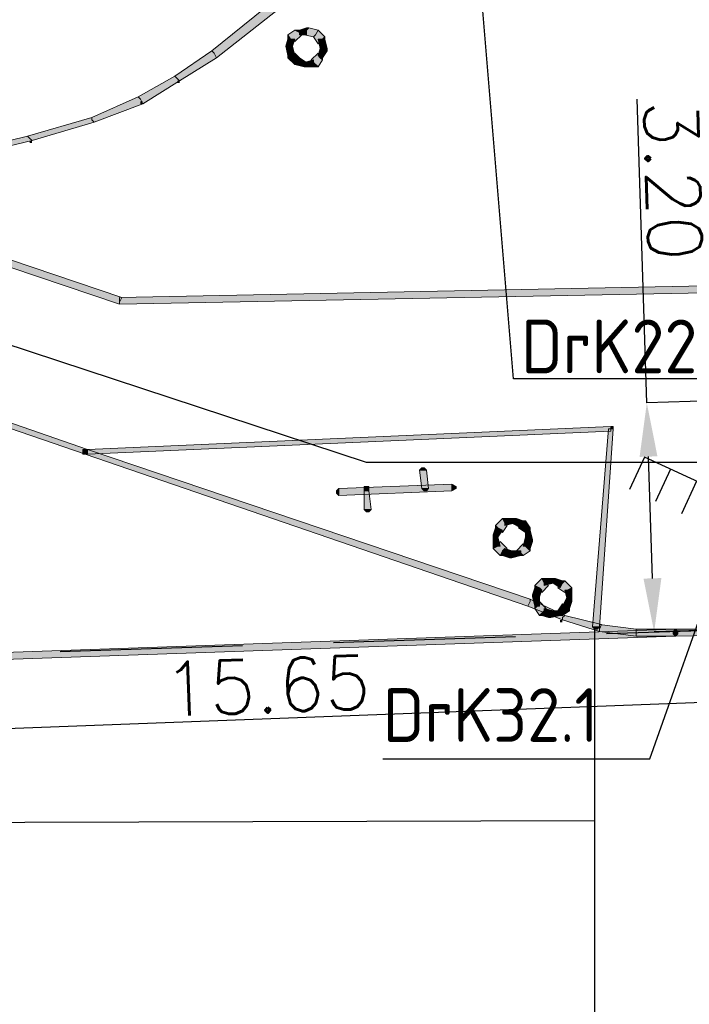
# Model space of a CAD drawing. Header units: millimetres. Extents: x -27 to 2301, y -256 to 766.
# Tile 32 of 97: x 202 to 212, y 82 to 96. Entities that reach past the tile are written whole.
import ezdxf

# ---------------------------------------------------------------- set-up
doc = ezdxf.new("R2010")
doc.units = ezdxf.units.MM
doc.linetypes.add('DASHED', pattern=[19.05, 12.7, -6.35])
for name, color, linetype in [('SIV-ONDERGROND-ALG', 251, 'Continuous'), ('SIV-VRI-KABEL', 3, 'Continuous'), ('SIV-VRI-MAATVOERING', 7, 'Continuous'), ('SIV-VRI-WEGMEUBILAIR', 7, 'Continuous'), ('WEG-XX-TEKST25', 2, 'Continuous')]:
    doc.layers.add(name, color=color, linetype=linetype)
doc.styles.add('ISO', font='ISO.shx')
doc.styles.get("Standard").update_dxf_attribs({"font": 'txt.shx'})
doc.dimstyles.get("Standard").update_dxf_attribs({"dimtxt": 0.18, "dimasz": 0.18, "dimexe": 0.18, "dimexo": 0.0625, "dimgap": 0.09, "dimtad": 0, "dimtih": 1, "dimtoh": 1, "dimzin": 0, "dimdsep": 46, "dimtxsty": 'Standard', "dimcen": 0.09, "dimadec": 0, "dimazin": 0, "dimtfac": 1, "dimtofl": 0, "dimtmove": 0, "dimatfit": 3, "dimfxl": 1, "dimtolj": 1, "dimtzin": 0, "dimarcsym": 0})

# ---------------------------------------------------------------- blocks, each defined once
blk = doc.blocks.new('SECLNT')
at = {"layer": 'SIV-VRI-WEGMEUBILAIR'}
for p, q in [((1.2, 0), (1.2, 0.5)), ((1.6, 0), (1.6, 0.5)), ((2, 0), (2, 0.5)), ((0, 0), (2, 0))]:
    blk.add_line(p, q, dxfattribs=at)
blk = doc.blocks.new('*D26')
at = {"layer": 'Defpoints', "color": 0}
for p in [(213.531, 87.058), (197.892, 86.469), (197.93, 85.481)]:
    blk.add_point(p, dxfattribs=at)
at = {"layer": 'SIV-VRI-MAATVOERING', "color": 0, "lineweight": -2}
for p, q in [((213.534, 86.996), (213.575, 85.89)), ((197.895, 86.406), (197.936, 85.301)), ((212.819, 86.042), (198.679, 85.509))]:
    blk.add_line(p, q, dxfattribs=at)
at = {"layer": 'SIV-VRI-MAATVOERING', "color": 0}
for points in [[(212.814, 86.167), (212.824, 85.917), (213.568, 86.07)], [(198.674, 85.634), (198.684, 85.384), (197.93, 85.481)]]:
    blk.add_solid(points, dxfattribs=at)
at = {"layer": 'SIV-VRI-MAATVOERING', "color": 0, "insert": (205.677, 86.238), "char_height": 0.75, "attachment_point": 5, "rotation": 2.1582}
blk.add_mtext('\\A1;15.65', dxfattribs=at)
blk = doc.blocks.new('*D42')
at = {"layer": 'Defpoints', "color": 0}
for p in [(210.977, 90.185), (212.55, 90.235), (212.652, 87.037)]:
    blk.add_point(p, dxfattribs=at)
at = {"layer": 'SIV-VRI-MAATVOERING', "color": 0, "lineweight": -2}
for p, q in [((210.977, 90.185), (210.841, 94.422)), ((212.488, 90.233), (210.977, 90.185)), ((211.055, 87.736), (211, 89.435)), ((212.59, 87.035), (211.079, 86.987))]:
    blk.add_line(p, q, dxfattribs=at)
at = {"layer": 'SIV-VRI-MAATVOERING', "color": 0}
for points in [[(211.125, 89.439), (210.876, 89.431), (210.977, 90.185)], [(211.18, 87.74), (210.93, 87.732), (211.079, 86.987)]]:
    blk.add_solid(points, dxfattribs=at)
at = {"layer": 'SIV-VRI-MAATVOERING', "color": 0, "insert": (211.343, 93.285), "char_height": 0.75, "attachment_point": 5, "rotation": 271.827}
blk.add_mtext('\\A1;3.20', dxfattribs=at)

msp = doc.modelspace()

# ---------------------------------------------------------------- hatches: boundary and pattern name
at = {"layer": 'SIV-ONDERGROND-ALG'}
h = msp.add_hatch(color=256, dxfattribs=at)
h.dxf.hatch_style = 2
h.paths.add_polyline_path([(206.005, 95.903), (205.94, 95.936), (204.911, 95.099), (204.943, 95.067), (204.975, 95.003), (206.037, 95.839)])
h = msp.add_hatch(color=256, dxfattribs=at)
h.dxf.hatch_style = 2
h.paths.add_polyline_path([(206.133, 95.357), (206.069, 95.389), (205.972, 95.324), (206.005, 95.26), (206.069, 95.228), (206.165, 95.324)])
h = msp.add_hatch(color=256, dxfattribs=at)
h.dxf.hatch_style = 2
h.paths.add_polyline_path([(206.133, 95.389), (206.069, 95.389), (206.133, 95.357)])
h = msp.add_hatch(color=256, dxfattribs=at)
h.dxf.hatch_style = 2
h.paths.add_polyline_path([(206.23, 95.389), (206.23, 95.421), (206.133, 95.389), (206.133, 95.324), (206.23, 95.324)])
h = msp.add_hatch(color=256, dxfattribs=at)
h.dxf.hatch_style = 2
h.paths.add_polyline_path([(206.358, 95.324), (206.391, 95.389), (206.262, 95.421), (206.23, 95.389), (206.198, 95.324), (206.326, 95.292)])
h = msp.add_hatch(color=256, dxfattribs=at)
h.dxf.hatch_style = 2
h.paths.add_polyline_path([(206.262, 95.421), (206.23, 95.421), (206.23, 95.389)])
h = msp.add_hatch(color=256, dxfattribs=at)
h.dxf.hatch_style = 2
h.paths.add_polyline_path([(206.455, 95.26), (206.487, 95.292), (206.391, 95.389), (206.358, 95.324), (206.326, 95.292), (206.391, 95.196)])
h = msp.add_hatch(color=256, dxfattribs=at)
h.dxf.hatch_style = 2
h.paths.add_polyline_path([(206.005, 95.26), (205.972, 95.26), (205.94, 95.164), (206.037, 95.164), (206.069, 95.26)])
h = msp.add_hatch(color=256, dxfattribs=at)
h.dxf.hatch_style = 2
h.paths.add_polyline_path([(205.972, 95.324), (205.972, 95.26), (206.005, 95.26)])
h = msp.add_hatch(color=256, dxfattribs=at)
h.dxf.hatch_style = 2
h.paths.add_polyline_path([(206.455, 95.131), (206.519, 95.131), (206.487, 95.26), (206.391, 95.26), (206.423, 95.131)])
h = msp.add_hatch(color=256, dxfattribs=at)
h.dxf.hatch_style = 2
h.paths.add_polyline_path([(206.487, 95.26), (206.487, 95.292), (206.455, 95.26)])
h = msp.add_hatch(color=256, dxfattribs=at)
h.dxf.hatch_style = 2
h.paths.add_polyline_path([(206.005, 95.164), (205.94, 95.164), (205.972, 95.035), (206.069, 95.035), (206.037, 95.164)])
h = msp.add_hatch(color=256, dxfattribs=at)
h.dxf.hatch_style = 2
h.paths.add_polyline_path([(206.423, 95.003), (206.455, 95.003), (206.519, 95.099), (206.455, 95.131), (206.423, 95.131), (206.391, 95.035)])
h = msp.add_hatch(color=256, dxfattribs=at)
h.dxf.hatch_style = 2
h.paths.add_polyline_path([(206.519, 95.099), (206.519, 95.131), (206.455, 95.131)])
h = msp.add_hatch(color=256, dxfattribs=at)
h.dxf.hatch_style = 2
h.paths.add_polyline_path([(204.943, 95.067), (204.911, 95.099), (204.396, 94.745), (204.428, 94.713), (204.461, 94.681), (204.975, 95.003)])
h = msp.add_hatch(color=256, dxfattribs=at)
h.dxf.hatch_style = 2
h.paths.add_polyline_path([(206.005, 95.035), (205.972, 95.003), (206.069, 94.906), (206.101, 94.938), (206.133, 95.003), (206.069, 95.067)])
h = msp.add_hatch(color=256, dxfattribs=at)
h.dxf.hatch_style = 2
h.paths.add_polyline_path([(205.972, 95.035), (205.972, 95.003), (206.005, 95.035)])
h = msp.add_hatch(color=256, dxfattribs=at)
h.dxf.hatch_style = 2
h.paths.add_polyline_path([(206.101, 94.938), (206.069, 94.906), (206.198, 94.874), (206.198, 94.906), (206.23, 94.938), (206.133, 95.003)])
h = msp.add_hatch(color=256, dxfattribs=at)
h.dxf.hatch_style = 2
h.paths.add_polyline_path([(206.198, 94.906), (206.198, 94.874), (206.326, 94.874), (206.326, 94.971), (206.198, 94.938)])
h = msp.add_hatch(color=256, dxfattribs=at)
h.dxf.hatch_style = 2
h.paths.add_polyline_path([(206.326, 94.938), (206.391, 94.874), (206.455, 94.971), (206.423, 95.003), (206.391, 95.067), (206.294, 94.971)])
h = msp.add_hatch(color=256, dxfattribs=at)
h.dxf.hatch_style = 2
h.paths.add_polyline_path([(206.455, 94.971), (206.455, 95.003), (206.423, 95.003)])
h = msp.add_hatch(color=256, dxfattribs=at)
h.dxf.hatch_style = 2
h.paths.add_polyline_path([(206.326, 94.874), (206.391, 94.874), (206.326, 94.938)])
h = msp.add_hatch(color=256, dxfattribs=at)
h.dxf.hatch_style = 2
h.paths.add_polyline_path([(204.428, 94.713), (204.396, 94.745), (203.882, 94.456), (203.914, 94.424), (203.946, 94.359), (204.461, 94.681)])
h = msp.add_hatch(color=256, dxfattribs=at)
h.dxf.hatch_style = 2
h.paths.add_polyline_path([(204.428, 94.681), (204.461, 94.681), (204.461, 94.649), (204.428, 94.649)])
h = msp.add_hatch(color=256, dxfattribs=at)
h.dxf.hatch_style = 2
h.paths.add_polyline_path([(203.914, 94.424), (203.882, 94.456), (203.238, 94.167), (203.238, 94.134), (203.271, 94.102), (203.946, 94.359)])
h = msp.add_hatch(color=256, dxfattribs=at)
h.dxf.hatch_style = 2
h.paths.add_polyline_path([(203.914, 94.359), (203.914, 94.392), (203.946, 94.392), (203.946, 94.359)])
h = msp.add_hatch(color=256, dxfattribs=at)
h.dxf.hatch_style = 2
h.paths.add_polyline_path([(203.238, 94.134), (203.238, 94.167), (202.338, 93.909), (202.37, 93.877), (202.402, 93.845), (203.271, 94.102)])
h = msp.add_hatch(color=256, dxfattribs=at)
h.dxf.hatch_style = 2
h.paths.add_polyline_path([(202.37, 93.877), (202.338, 93.909), (201.823, 93.781), (201.823, 93.748), (201.855, 93.716), (202.402, 93.845)])
h = msp.add_hatch(color=256, dxfattribs=at)
h.dxf.hatch_style = 2
h.paths.add_polyline_path([(202.37, 93.845), (202.402, 93.845), (202.402, 93.813), (202.37, 93.813)])
h = msp.add_hatch(color=256, dxfattribs=at)
h.dxf.hatch_style = 2
h.paths.add_polyline_path([(191.755, 93.459), (191.723, 93.395), (203.142, 89.47), (203.174, 89.503), (203.174, 89.535), (191.788, 93.491)])
h = msp.add_hatch(color=256, dxfattribs=at)
h.dxf.hatch_style = 2
h.paths.add_polyline_path([(203.624, 91.593), (203.657, 91.658), (198.317, 93.459), (198.285, 93.395), (198.285, 93.362), (203.624, 91.561)])
h = msp.add_hatch(color=256, dxfattribs=at)
h.dxf.hatch_style = 2
h.paths.add_polyline_path([(211.794, 91.786), (211.794, 91.818), (203.624, 91.658), (203.624, 91.561), (211.794, 91.722)])
h = msp.add_hatch(color=256, dxfattribs=at)
h.dxf.hatch_style = 2
h.paths.add_polyline_path([(203.174, 89.503), (203.174, 89.47), (210.476, 89.792), (210.476, 89.856), (203.174, 89.535)])
h = msp.add_hatch(color=256, dxfattribs=at)
h.dxf.hatch_style = 2
h.paths.add_polyline_path([(210.476, 89.824), (210.443, 89.824), (210.218, 87.058), (210.315, 87.058), (210.508, 89.824)])
h = msp.add_hatch(color=256, dxfattribs=at)
h.dxf.hatch_style = 2
h.paths.add_polyline_path([(210.476, 89.856), (210.508, 89.856), (210.508, 89.824), (210.476, 89.824)])
h = msp.add_hatch(color=256, dxfattribs=at)
h.dxf.hatch_style = 2
h.paths.add_polyline_path([(203.174, 89.47), (203.11, 89.47), (203.11, 89.535), (203.174, 89.535), (203.174, 89.503)])
h = msp.add_hatch(color=256, dxfattribs=at)
h.dxf.hatch_style = 2
h.paths.add_polyline_path([(203.174, 89.503), (203.142, 89.47), (209.318, 87.348), (209.35, 87.412), (209.35, 87.444), (203.174, 89.535)])
h = msp.add_hatch(color=256, dxfattribs=at)
h.dxf.hatch_style = 2
h.paths.add_polyline_path([(207.806, 89.245), (207.838, 89.277), (207.87, 89.277), (207.902, 89.245), (207.87, 89.245)])
h = msp.add_hatch(color=256, dxfattribs=at)
h.dxf.hatch_style = 2
h.paths.add_polyline_path([(207.87, 89.245), (207.806, 89.245), (207.838, 88.988), (207.934, 88.988), (207.902, 89.245)])
h = msp.add_hatch(color=256, dxfattribs=at)
h.dxf.hatch_style = 2
h.paths.add_polyline_path([(206.68, 88.891), (206.648, 88.924), (206.648, 88.956), (206.68, 88.988), (206.68, 88.956)])
h = msp.add_hatch(color=256, dxfattribs=at)
h.dxf.hatch_style = 2
h.paths.add_polyline_path([(206.68, 88.956), (206.68, 88.891), (208.256, 88.956), (208.256, 89.052), (206.68, 88.988)])
h = msp.add_hatch(color=256, dxfattribs=at)
h.dxf.hatch_style = 2
h.paths.add_polyline_path([(207.034, 88.956), (207.034, 89.02), (207.098, 89.02), (207.098, 88.956), (207.066, 88.956)])
h = msp.add_hatch(color=256, dxfattribs=at)
h.dxf.hatch_style = 2
h.paths.add_polyline_path([(207.066, 88.956), (207.034, 88.956), (207.034, 88.698), (207.13, 88.698), (207.098, 88.956)])
h = msp.add_hatch(color=256, dxfattribs=at)
h.dxf.hatch_style = 2
h.paths.add_polyline_path([(207.934, 88.988), (207.902, 88.956), (207.87, 88.956), (207.838, 88.988), (207.87, 88.988)])
h = msp.add_hatch(color=256, dxfattribs=at)
h.dxf.hatch_style = 2
h.paths.add_polyline_path([(208.256, 89.052), (208.32, 89.02), (208.32, 88.988), (208.256, 88.956), (208.256, 89.02)])
h = msp.add_hatch(color=256, dxfattribs=at)
h.dxf.hatch_style = 2
h.paths.add_polyline_path([(207.13, 88.698), (207.098, 88.666), (207.066, 88.666), (207.034, 88.698), (207.098, 88.698)])
h = msp.add_hatch(color=256, dxfattribs=at)
h.dxf.hatch_style = 2
h.paths.add_polyline_path([(208.996, 88.505), (208.964, 88.57), (208.867, 88.473), (208.899, 88.441), (208.964, 88.377), (209.028, 88.473)])
h = msp.add_hatch(color=256, dxfattribs=at)
h.dxf.hatch_style = 2
h.paths.add_polyline_path([(208.996, 88.505), (208.964, 88.57), (208.867, 88.473), (208.899, 88.441), (208.964, 88.377), (209.028, 88.473)])
h = msp.add_hatch(color=256, dxfattribs=at)
h.dxf.hatch_style = 2
h.paths.add_polyline_path([(208.996, 88.57), (208.964, 88.57), (208.996, 88.505)])
h = msp.add_hatch(color=256, dxfattribs=at)
h.dxf.hatch_style = 2
h.paths.add_polyline_path([(208.996, 88.57), (208.964, 88.57), (208.996, 88.505)])
h = msp.add_hatch(color=256, dxfattribs=at)
h.dxf.hatch_style = 2
h.paths.add_polyline_path([(209.125, 88.538), (209.125, 88.57), (208.996, 88.57), (208.996, 88.473), (209.125, 88.505)])
h = msp.add_hatch(color=256, dxfattribs=at)
h.dxf.hatch_style = 2
h.paths.add_polyline_path([(209.125, 88.538), (209.125, 88.57), (208.996, 88.57), (208.996, 88.473), (209.125, 88.505)])
h = msp.add_hatch(color=256, dxfattribs=at)
h.dxf.hatch_style = 2
h.paths.add_polyline_path([(209.221, 88.505), (209.253, 88.538), (209.157, 88.57), (209.125, 88.538), (209.092, 88.505), (209.221, 88.441)])
h = msp.add_hatch(color=256, dxfattribs=at)
h.dxf.hatch_style = 2
h.paths.add_polyline_path([(209.221, 88.505), (209.253, 88.538), (209.157, 88.57), (209.125, 88.538), (209.092, 88.505), (209.221, 88.441)])
h = msp.add_hatch(color=256, dxfattribs=at)
h.dxf.hatch_style = 2
h.paths.add_polyline_path([(209.157, 88.57), (209.125, 88.57), (209.125, 88.538)])
h = msp.add_hatch(color=256, dxfattribs=at)
h.dxf.hatch_style = 2
h.paths.add_polyline_path([(209.157, 88.57), (209.125, 88.57), (209.125, 88.538)])
h = msp.add_hatch(color=256, dxfattribs=at)
h.dxf.hatch_style = 2
h.paths.add_polyline_path([(209.318, 88.409), (209.35, 88.441), (209.285, 88.538), (209.221, 88.505), (209.189, 88.441), (209.285, 88.377)])
h = msp.add_hatch(color=256, dxfattribs=at)
h.dxf.hatch_style = 2
h.paths.add_polyline_path([(209.318, 88.409), (209.35, 88.441), (209.285, 88.538), (209.221, 88.505), (209.189, 88.441), (209.285, 88.377)])
h = msp.add_hatch(color=256, dxfattribs=at)
h.dxf.hatch_style = 2
h.paths.add_polyline_path([(209.285, 88.538), (209.253, 88.538), (209.221, 88.505)])
h = msp.add_hatch(color=256, dxfattribs=at)
h.dxf.hatch_style = 2
h.paths.add_polyline_path([(209.285, 88.538), (209.253, 88.538), (209.221, 88.505)])
h = msp.add_hatch(color=256, dxfattribs=at)
h.dxf.hatch_style = 2
h.paths.add_polyline_path([(208.899, 88.441), (208.867, 88.441), (208.835, 88.345), (208.867, 88.312), (208.899, 88.312), (208.964, 88.409)])
h = msp.add_hatch(color=256, dxfattribs=at)
h.dxf.hatch_style = 2
h.paths.add_polyline_path([(208.899, 88.441), (208.867, 88.441), (208.835, 88.345), (208.867, 88.312), (208.899, 88.312), (208.964, 88.409)])
h = msp.add_hatch(color=256, dxfattribs=at)
h.dxf.hatch_style = 2
h.paths.add_polyline_path([(208.867, 88.473), (208.867, 88.441), (208.899, 88.441)])
h = msp.add_hatch(color=256, dxfattribs=at)
h.dxf.hatch_style = 2
h.paths.add_polyline_path([(208.867, 88.473), (208.867, 88.441), (208.899, 88.441)])
h = msp.add_hatch(color=256, dxfattribs=at)
h.dxf.hatch_style = 2
h.paths.add_polyline_path([(209.35, 88.28), (209.382, 88.28), (209.35, 88.409), (209.285, 88.409), (209.285, 88.28)])
h = msp.add_hatch(color=256, dxfattribs=at)
h.dxf.hatch_style = 2
h.paths.add_polyline_path([(209.35, 88.28), (209.382, 88.28), (209.35, 88.409), (209.285, 88.409), (209.285, 88.28)])
h = msp.add_hatch(color=256, dxfattribs=at)
h.dxf.hatch_style = 2
h.paths.add_polyline_path([(209.35, 88.409), (209.35, 88.441), (209.318, 88.409)])
h = msp.add_hatch(color=256, dxfattribs=at)
h.dxf.hatch_style = 2
h.paths.add_polyline_path([(209.35, 88.409), (209.35, 88.441), (209.318, 88.409)])
h = msp.add_hatch(color=256, dxfattribs=at)
h.dxf.hatch_style = 2
h.paths.add_polyline_path([(208.835, 88.345), (208.835, 88.312), (208.867, 88.312)])
h = msp.add_hatch(color=256, dxfattribs=at)
h.dxf.hatch_style = 2
h.paths.add_polyline_path([(208.835, 88.345), (208.835, 88.312), (208.867, 88.312)])
h = msp.add_hatch(color=256, dxfattribs=at)
h.dxf.hatch_style = 2
h.paths.add_polyline_path([(208.899, 88.312), (208.835, 88.312), (208.835, 88.184), (208.932, 88.184)])
h = msp.add_hatch(color=256, dxfattribs=at)
h.dxf.hatch_style = 2
h.paths.add_polyline_path([(208.899, 88.312), (208.835, 88.312), (208.835, 88.184), (208.932, 88.184)])
h = msp.add_hatch(color=256, dxfattribs=at)
h.dxf.hatch_style = 2
h.paths.add_polyline_path([(208.899, 88.184), (208.835, 88.152), (208.932, 88.055), (208.964, 88.119), (209.028, 88.152), (208.932, 88.248)])
h = msp.add_hatch(color=256, dxfattribs=at)
h.dxf.hatch_style = 2
h.paths.add_polyline_path([(208.899, 88.184), (208.835, 88.152), (208.932, 88.055), (208.964, 88.119), (209.028, 88.152), (208.932, 88.248)])
h = msp.add_hatch(color=256, dxfattribs=at)
h.dxf.hatch_style = 2
h.paths.add_polyline_path([(209.285, 88.184), (209.35, 88.152), (209.382, 88.248), (209.35, 88.28), (209.285, 88.312), (209.253, 88.184)])
h = msp.add_hatch(color=256, dxfattribs=at)
h.dxf.hatch_style = 2
h.paths.add_polyline_path([(209.285, 88.184), (209.35, 88.152), (209.382, 88.248), (209.35, 88.28), (209.285, 88.312), (209.253, 88.184)])
h = msp.add_hatch(color=256, dxfattribs=at)
h.dxf.hatch_style = 2
h.paths.add_polyline_path([(209.382, 88.248), (209.382, 88.28), (209.35, 88.28)])
h = msp.add_hatch(color=256, dxfattribs=at)
h.dxf.hatch_style = 2
h.paths.add_polyline_path([(209.382, 88.248), (209.382, 88.28), (209.35, 88.28)])
h = msp.add_hatch(color=256, dxfattribs=at)
h.dxf.hatch_style = 2
h.paths.add_polyline_path([(208.835, 88.184), (208.835, 88.152), (208.899, 88.184)])
h = msp.add_hatch(color=256, dxfattribs=at)
h.dxf.hatch_style = 2
h.paths.add_polyline_path([(208.835, 88.184), (208.835, 88.152), (208.899, 88.184)])
h = msp.add_hatch(color=256, dxfattribs=at)
h.dxf.hatch_style = 2
h.paths.add_polyline_path([(208.932, 88.055), (208.964, 88.055), (208.964, 88.119)])
h = msp.add_hatch(color=256, dxfattribs=at)
h.dxf.hatch_style = 2
h.paths.add_polyline_path([(208.932, 88.055), (208.964, 88.055), (208.964, 88.119)])
h = msp.add_hatch(color=256, dxfattribs=at)
h.dxf.hatch_style = 2
h.paths.add_polyline_path([(208.964, 88.119), (208.964, 88.055), (209.06, 88.023), (209.092, 88.055), (209.092, 88.119), (208.996, 88.152)])
h = msp.add_hatch(color=256, dxfattribs=at)
h.dxf.hatch_style = 2
h.paths.add_polyline_path([(208.964, 88.119), (208.964, 88.055), (209.06, 88.023), (209.092, 88.055), (209.092, 88.119), (208.996, 88.152)])
h = msp.add_hatch(color=256, dxfattribs=at)
h.dxf.hatch_style = 2
h.paths.add_polyline_path([(209.092, 88.055), (209.092, 88.023), (209.221, 88.055), (209.221, 88.119), (209.092, 88.119)])
h = msp.add_hatch(color=256, dxfattribs=at)
h.dxf.hatch_style = 2
h.paths.add_polyline_path([(209.092, 88.055), (209.092, 88.023), (209.221, 88.055), (209.221, 88.119), (209.092, 88.119)])
h = msp.add_hatch(color=256, dxfattribs=at)
h.dxf.hatch_style = 2
h.paths.add_polyline_path([(209.221, 88.087), (209.253, 88.055), (209.35, 88.119), (209.285, 88.184), (209.253, 88.216), (209.157, 88.119)])
h = msp.add_hatch(color=256, dxfattribs=at)
h.dxf.hatch_style = 2
h.paths.add_polyline_path([(209.221, 88.087), (209.253, 88.055), (209.35, 88.119), (209.285, 88.184), (209.253, 88.216), (209.157, 88.119)])
h = msp.add_hatch(color=256, dxfattribs=at)
h.dxf.hatch_style = 2
h.paths.add_polyline_path([(209.35, 88.119), (209.35, 88.152), (209.285, 88.184)])
h = msp.add_hatch(color=256, dxfattribs=at)
h.dxf.hatch_style = 2
h.paths.add_polyline_path([(209.35, 88.119), (209.35, 88.152), (209.285, 88.184)])
h = msp.add_hatch(color=256, dxfattribs=at)
h.dxf.hatch_style = 2
h.paths.add_polyline_path([(209.06, 88.023), (209.092, 88.023), (209.092, 88.055)])
h = msp.add_hatch(color=256, dxfattribs=at)
h.dxf.hatch_style = 2
h.paths.add_polyline_path([(209.06, 88.023), (209.092, 88.023), (209.092, 88.055)])
h = msp.add_hatch(color=256, dxfattribs=at)
h.dxf.hatch_style = 2
h.paths.add_polyline_path([(209.221, 88.055), (209.253, 88.055), (209.221, 88.087)])
h = msp.add_hatch(color=256, dxfattribs=at)
h.dxf.hatch_style = 2
h.paths.add_polyline_path([(209.221, 88.055), (209.253, 88.055), (209.221, 88.087)])
h = msp.add_hatch(color=256, dxfattribs=at)
h.dxf.hatch_style = 2
h.paths.add_polyline_path([(209.543, 87.669), (209.511, 87.733), (209.414, 87.637), (209.478, 87.605), (209.511, 87.54), (209.607, 87.637)])
h = msp.add_hatch(color=256, dxfattribs=at)
h.dxf.hatch_style = 2
h.paths.add_polyline_path([(209.543, 87.733), (209.511, 87.733), (209.543, 87.669)])
h = msp.add_hatch(color=256, dxfattribs=at)
h.dxf.hatch_style = 2
h.paths.add_polyline_path([(209.671, 87.701), (209.671, 87.733), (209.543, 87.733), (209.543, 87.637), (209.671, 87.669)])
h = msp.add_hatch(color=256, dxfattribs=at)
h.dxf.hatch_style = 2
h.paths.add_polyline_path([(209.8, 87.669), (209.8, 87.701), (209.704, 87.733), (209.671, 87.701), (209.671, 87.669), (209.768, 87.605)])
h = msp.add_hatch(color=256, dxfattribs=at)
h.dxf.hatch_style = 2
h.paths.add_polyline_path([(209.704, 87.733), (209.671, 87.733), (209.671, 87.701)])
h = msp.add_hatch(color=256, dxfattribs=at)
h.dxf.hatch_style = 2
h.paths.add_polyline_path([(209.864, 87.573), (209.929, 87.605), (209.832, 87.701), (209.8, 87.669), (209.736, 87.605), (209.832, 87.54)])
h = msp.add_hatch(color=256, dxfattribs=at)
h.dxf.hatch_style = 2
h.paths.add_polyline_path([(209.832, 87.701), (209.8, 87.701), (209.8, 87.669)])
h = msp.add_hatch(color=256, dxfattribs=at)
h.dxf.hatch_style = 2
h.paths.add_polyline_path([(209.478, 87.605), (209.414, 87.605), (209.382, 87.508), (209.414, 87.476), (209.478, 87.476), (209.511, 87.573)])
h = msp.add_hatch(color=256, dxfattribs=at)
h.dxf.hatch_style = 2
h.paths.add_polyline_path([(209.414, 87.637), (209.414, 87.605), (209.478, 87.605)])
h = msp.add_hatch(color=256, dxfattribs=at)
h.dxf.hatch_style = 2
h.paths.add_polyline_path([(209.897, 87.444), (209.929, 87.444), (209.929, 87.573), (209.832, 87.573), (209.864, 87.444)])
h = msp.add_hatch(color=256, dxfattribs=at)
h.dxf.hatch_style = 2
h.paths.add_polyline_path([(209.929, 87.573), (209.929, 87.605), (209.864, 87.573)])
h = msp.add_hatch(color=256, dxfattribs=at)
h.dxf.hatch_style = 2
h.paths.add_polyline_path([(209.35, 87.412), (209.318, 87.348), (209.8, 87.155), (209.8, 87.187), (209.832, 87.219), (209.35, 87.444)])
h = msp.add_hatch(color=256, dxfattribs=at)
h.dxf.hatch_style = 2
h.paths.add_polyline_path([(209.382, 87.508), (209.382, 87.476), (209.414, 87.476)])
h = msp.add_hatch(color=256, dxfattribs=at)
h.dxf.hatch_style = 2
h.paths.add_polyline_path([(209.414, 87.476), (209.382, 87.476), (209.414, 87.348), (209.478, 87.348), (209.478, 87.476)])
h = msp.add_hatch(color=256, dxfattribs=at)
h.dxf.hatch_style = 2
h.paths.add_polyline_path([(209.446, 87.348), (209.414, 87.315), (209.478, 87.219), (209.543, 87.283), (209.575, 87.315), (209.478, 87.412)])
h = msp.add_hatch(color=256, dxfattribs=at)
h.dxf.hatch_style = 2
h.paths.add_polyline_path([(209.864, 87.348), (209.897, 87.315), (209.929, 87.412), (209.897, 87.444), (209.864, 87.476), (209.8, 87.348)])
h = msp.add_hatch(color=256, dxfattribs=at)
h.dxf.hatch_style = 2
h.paths.add_polyline_path([(209.929, 87.412), (209.929, 87.444), (209.897, 87.444)])
h = msp.add_hatch(color=256, dxfattribs=at)
h.dxf.hatch_style = 2
h.paths.add_polyline_path([(209.414, 87.348), (209.414, 87.315), (209.446, 87.348)])
h = msp.add_hatch(color=256, dxfattribs=at)
h.dxf.hatch_style = 2
h.paths.add_polyline_path([(209.478, 87.219), (209.511, 87.219), (209.543, 87.283)])
h = msp.add_hatch(color=256, dxfattribs=at)
h.dxf.hatch_style = 2
h.paths.add_polyline_path([(209.543, 87.283), (209.511, 87.219), (209.607, 87.187), (209.639, 87.219), (209.671, 87.283), (209.543, 87.315)])
h = msp.add_hatch(color=256, dxfattribs=at)
h.dxf.hatch_style = 2
h.paths.add_polyline_path([(209.639, 87.219), (209.639, 87.187), (209.768, 87.219), (209.768, 87.283), (209.639, 87.283)])
h = msp.add_hatch(color=256, dxfattribs=at)
h.dxf.hatch_style = 2
h.paths.add_polyline_path([(209.768, 87.251), (209.8, 87.219), (209.897, 87.283), (209.864, 87.348), (209.8, 87.38), (209.736, 87.283)])
h = msp.add_hatch(color=256, dxfattribs=at)
h.dxf.hatch_style = 2
h.paths.add_polyline_path([(209.897, 87.283), (209.897, 87.315), (209.864, 87.348)])
h = msp.add_hatch(color=256, dxfattribs=at)
h.dxf.hatch_style = 2
h.paths.add_polyline_path([(209.607, 87.187), (209.639, 87.187), (209.639, 87.219)])
h = msp.add_hatch(color=256, dxfattribs=at)
h.dxf.hatch_style = 2
h.paths.add_polyline_path([(209.768, 87.219), (209.8, 87.219), (209.768, 87.251)])
h = msp.add_hatch(color=256, dxfattribs=at)
h.dxf.hatch_style = 2
h.paths.add_polyline_path([(209.768, 87.155), (209.8, 87.155), (209.8, 87.122), (209.768, 87.122)])
h = msp.add_hatch(color=256, dxfattribs=at)
h.dxf.hatch_style = 2
h.paths.add_polyline_path([(209.8, 87.187), (209.8, 87.155), (210.315, 86.994), (210.315, 87.026), (210.347, 87.09), (209.832, 87.219)])
h = msp.add_hatch(color=256, dxfattribs=at)
h.dxf.hatch_style = 2
h.paths.add_polyline_path([(178.986, 85.868), (178.986, 85.804), (211.376, 86.929), (211.376, 87.026), (178.986, 85.9)])
h = msp.add_hatch(color=256, dxfattribs=at)
h.dxf.hatch_style = 2
h.paths.add_polyline_path([(210.315, 87.058), (210.283, 87.026), (210.25, 87.026), (210.218, 87.058), (210.25, 87.058)])
h = msp.add_hatch(color=256, dxfattribs=at)
h.dxf.hatch_style = 2
h.paths.add_polyline_path([(210.315, 87.026), (210.315, 86.994), (210.829, 86.929), (210.829, 87.026), (210.315, 87.09)])
h = msp.add_hatch(color=256, dxfattribs=at)
h.dxf.hatch_style = 2
h.paths.add_polyline_path([(210.829, 86.962), (210.829, 86.929), (211.376, 86.929), (211.376, 87.026), (210.829, 87.026)])
h = msp.add_hatch(color=256, dxfattribs=at)
h.dxf.hatch_style = 2
h.paths.add_polyline_path([(211.376, 86.929), (211.344, 86.962), (211.344, 86.994), (211.376, 87.026), (211.376, 86.962)])
h = msp.add_hatch(color=256, dxfattribs=at)
h.dxf.hatch_style = 2
h.paths.add_polyline_path([(211.376, 87.026), (211.408, 86.994), (211.408, 86.962), (211.376, 86.929), (211.376, 86.962)])
h = msp.add_hatch(color=256, dxfattribs=at)
h.dxf.hatch_style = 2
h.paths.add_polyline_path([(213.21, 86.994), (213.21, 87.026), (211.376, 87.026), (211.376, 86.929), (213.21, 86.962)])
h = msp.add_hatch(color=256, dxfattribs=at)
h.dxf.hatch_style = 2
h.paths.add_polyline_path([(211.376, 87.026), (211.408, 86.994), (211.408, 86.962), (211.376, 86.929), (211.376, 86.962)])

# ---------------------------------------------------------------- linework, layer by layer
at = {"layer": 'SIV-ONDERGROND-ALG', "lineweight": 5}
for points in [[(206.005, 95.903), (205.94, 95.936), (204.911, 95.099), (204.943, 95.067), (204.975, 95.003), (206.037, 95.839), (206.005, 95.903)], [(206.133, 95.357), (206.069, 95.389), (205.972, 95.324), (206.005, 95.26), (206.069, 95.228), (206.165, 95.324), (206.133, 95.357)], [(206.133, 95.389), (206.069, 95.389)], [(206.23, 95.389), (206.23, 95.421), (206.133, 95.389), (206.133, 95.324), (206.23, 95.324), (206.23, 95.389)], [(206.358, 95.324), (206.391, 95.389), (206.262, 95.421), (206.23, 95.389), (206.198, 95.324), (206.326, 95.292), (206.358, 95.324)], [(206.262, 95.421), (206.23, 95.421)], [(206.455, 95.26), (206.487, 95.292), (206.391, 95.389), (206.358, 95.324), (206.326, 95.292), (206.391, 95.196), (206.455, 95.26)], [(206.391, 95.389), (206.391, 95.389)], [(206.005, 95.26), (205.972, 95.26), (205.94, 95.164), (206.037, 95.164), (206.069, 95.26), (206.005, 95.26)], [(205.972, 95.324), (205.972, 95.26)], [(206.455, 95.131), (206.519, 95.131), (206.487, 95.26), (206.391, 95.26), (206.423, 95.131), (206.455, 95.131)], [(206.487, 95.26), (206.487, 95.292)], [(206.005, 95.164), (205.94, 95.164), (205.972, 95.035), (206.069, 95.035), (206.037, 95.164), (206.005, 95.164)], [(206.423, 95.003), (206.455, 95.003), (206.519, 95.099), (206.455, 95.131), (206.423, 95.131), (206.391, 95.035), (206.423, 95.003)], [(206.519, 95.099), (206.519, 95.131)], [(204.943, 95.067), (204.911, 95.099), (204.396, 94.745), (204.428, 94.713), (204.461, 94.681), (204.975, 95.003), (204.943, 95.067)], [(204.975, 95.003), (204.975, 95.003)], [(206.005, 95.035), (205.972, 95.003), (206.069, 94.906), (206.101, 94.938), (206.133, 95.003), (206.069, 95.067), (206.005, 95.035)], [(205.972, 95.035), (205.972, 95.003)], [(206.101, 94.938), (206.069, 94.906), (206.198, 94.874), (206.198, 94.906), (206.23, 94.938), (206.133, 95.003), (206.101, 94.938)], [(206.198, 94.906), (206.198, 94.874), (206.326, 94.874), (206.326, 94.971), (206.198, 94.938), (206.198, 94.906)], [(206.326, 94.938), (206.391, 94.874), (206.455, 94.971), (206.423, 95.003), (206.391, 95.067), (206.294, 94.971), (206.326, 94.938)], [(206.455, 94.971), (206.455, 95.003)], [(206.069, 94.906), (206.069, 94.906)], [(206.198, 94.874), (206.198, 94.874)], [(206.326, 94.874), (206.391, 94.874)], [(204.428, 94.713), (204.396, 94.745), (203.882, 94.456), (203.914, 94.424), (203.946, 94.359), (204.461, 94.681), (204.428, 94.713)], [(203.914, 94.424), (203.882, 94.456), (203.238, 94.167), (203.238, 94.134), (203.271, 94.102), (203.946, 94.359), (203.914, 94.424)], [(203.238, 94.134), (203.238, 94.167), (202.338, 93.909), (202.37, 93.877), (202.402, 93.845), (203.271, 94.102), (203.238, 94.134)], [(202.37, 93.877), (202.338, 93.909), (201.823, 93.781), (201.823, 93.748), (201.855, 93.716), (202.402, 93.845), (202.37, 93.877)], [(191.755, 93.459), (191.723, 93.395), (203.142, 89.47), (203.174, 89.503), (203.174, 89.535), (191.788, 93.491), (191.755, 93.459)], [(203.624, 91.593), (203.657, 91.658), (198.317, 93.459), (198.285, 93.395), (198.285, 93.362), (203.624, 91.561), (203.624, 91.593)], [(211.794, 91.786), (211.794, 91.818), (203.624, 91.658), (203.624, 91.561), (211.794, 91.722), (211.794, 91.786)], [(203.624, 91.561), (203.624, 91.561)], [(203.174, 89.503), (203.174, 89.47), (210.476, 89.792), (210.476, 89.856), (203.174, 89.535), (203.174, 89.503)], [(210.476, 89.824), (210.443, 89.824), (210.218, 87.058), (210.315, 87.058), (210.508, 89.824), (210.476, 89.824)], [(210.476, 89.856), (210.508, 89.856), (210.508, 89.856), (210.508, 89.824)], [(203.174, 89.47), (203.11, 89.47), (203.11, 89.535), (203.174, 89.535)], [(203.174, 89.503), (203.142, 89.47), (209.318, 87.348), (209.35, 87.412), (209.35, 87.444), (203.174, 89.535), (203.174, 89.503)], [(207.806, 89.245), (207.838, 89.277), (207.87, 89.277), (207.902, 89.245)], [(207.87, 89.245), (207.806, 89.245), (207.838, 88.988), (207.934, 88.988), (207.902, 89.245), (207.87, 89.245)], [(206.68, 88.891), (206.648, 88.924), (206.648, 88.956), (206.68, 88.988)], [(206.68, 88.956), (206.68, 88.891), (208.256, 88.956), (208.256, 89.052), (206.68, 88.988), (206.68, 88.956)], [(207.034, 88.956), (207.034, 89.02), (207.098, 89.02), (207.098, 88.956)], [(207.066, 88.956), (207.034, 88.956), (207.034, 88.698), (207.13, 88.698), (207.098, 88.956), (207.066, 88.956)], [(207.934, 88.988), (207.902, 88.956), (207.87, 88.956), (207.838, 88.988)], [(208.256, 89.052), (208.32, 89.02), (208.32, 88.988), (208.256, 88.956)], [(207.13, 88.698), (207.098, 88.666), (207.066, 88.666), (207.034, 88.698)], [(208.996, 88.505), (208.964, 88.57), (208.867, 88.473), (208.899, 88.441), (208.964, 88.377), (209.028, 88.473), (208.996, 88.505)], [(208.996, 88.505), (208.964, 88.57), (208.867, 88.473), (208.899, 88.441), (208.964, 88.377), (209.028, 88.473), (208.996, 88.505)], [(208.996, 88.57), (208.964, 88.57)], [(208.996, 88.57), (208.964, 88.57)], [(209.125, 88.538), (209.125, 88.57), (208.996, 88.57), (208.996, 88.473), (209.125, 88.505), (209.125, 88.538)], [(209.125, 88.538), (209.125, 88.57), (208.996, 88.57), (208.996, 88.473), (209.125, 88.505), (209.125, 88.538)], [(209.221, 88.505), (209.253, 88.538), (209.157, 88.57), (209.125, 88.538), (209.092, 88.505), (209.221, 88.441), (209.221, 88.505)], [(209.221, 88.505), (209.253, 88.538), (209.157, 88.57), (209.125, 88.538), (209.092, 88.505), (209.221, 88.441), (209.221, 88.505)], [(209.157, 88.57), (209.125, 88.57)], [(209.157, 88.57), (209.125, 88.57)], [(209.318, 88.409), (209.35, 88.441), (209.285, 88.538), (209.221, 88.505), (209.189, 88.441), (209.285, 88.377), (209.318, 88.409)], [(209.318, 88.409), (209.35, 88.441), (209.285, 88.538), (209.221, 88.505), (209.189, 88.441), (209.285, 88.377), (209.318, 88.409)], [(209.285, 88.538), (209.253, 88.538)], [(209.285, 88.538), (209.253, 88.538)], [(208.899, 88.441), (208.867, 88.441), (208.835, 88.345), (208.867, 88.312), (208.899, 88.312), (208.964, 88.409), (208.899, 88.441)], [(208.899, 88.441), (208.867, 88.441), (208.835, 88.345), (208.867, 88.312), (208.899, 88.312), (208.964, 88.409), (208.899, 88.441)], [(208.867, 88.473), (208.867, 88.441)], [(208.867, 88.473), (208.867, 88.441)], [(209.35, 88.28), (209.382, 88.28), (209.35, 88.409), (209.285, 88.409), (209.285, 88.28), (209.35, 88.28)], [(209.35, 88.28), (209.382, 88.28), (209.35, 88.409), (209.285, 88.409), (209.285, 88.28), (209.35, 88.28)], [(209.35, 88.409), (209.35, 88.441)], [(209.35, 88.409), (209.35, 88.441)], [(208.835, 88.345), (208.835, 88.312)], [(208.835, 88.345), (208.835, 88.312)], [(208.867, 88.312), (208.835, 88.312), (208.835, 88.184), (208.932, 88.184), (208.899, 88.312), (208.867, 88.312)], [(208.867, 88.312), (208.835, 88.312), (208.835, 88.184), (208.932, 88.184), (208.899, 88.312), (208.867, 88.312)], [(208.899, 88.184), (208.835, 88.152), (208.932, 88.055), (208.964, 88.119), (209.028, 88.152), (208.932, 88.248), (208.899, 88.184)], [(208.899, 88.184), (208.835, 88.152), (208.932, 88.055), (208.964, 88.119), (209.028, 88.152), (208.932, 88.248), (208.899, 88.184)], [(209.285, 88.184), (209.35, 88.152), (209.382, 88.248), (209.35, 88.28), (209.285, 88.312), (209.253, 88.184), (209.285, 88.184)], [(209.285, 88.184), (209.35, 88.152), (209.382, 88.248), (209.35, 88.28), (209.285, 88.312), (209.253, 88.184), (209.285, 88.184)], [(209.382, 88.248), (209.382, 88.28)], [(209.382, 88.248), (209.382, 88.28)], [(208.835, 88.184), (208.835, 88.152)], [(208.835, 88.184), (208.835, 88.152)], [(208.964, 88.119), (208.964, 88.055), (209.06, 88.023), (209.092, 88.055), (209.092, 88.119), (208.996, 88.152), (208.964, 88.119)], [(208.964, 88.119), (208.964, 88.055), (209.06, 88.023), (209.092, 88.055), (209.092, 88.119), (208.996, 88.152), (208.964, 88.119)], [(209.092, 88.055), (209.092, 88.023), (209.221, 88.055), (209.221, 88.119), (209.092, 88.119), (209.092, 88.055)], [(209.092, 88.055), (209.092, 88.023), (209.221, 88.055), (209.221, 88.119), (209.092, 88.119), (209.092, 88.055)], [(209.221, 88.087), (209.253, 88.055), (209.35, 88.119), (209.285, 88.184), (209.253, 88.216), (209.157, 88.119), (209.221, 88.087)], [(209.221, 88.087), (209.253, 88.055), (209.35, 88.119), (209.285, 88.184), (209.253, 88.216), (209.157, 88.119), (209.221, 88.087)], [(209.35, 88.119), (209.35, 88.152)], [(209.35, 88.119), (209.35, 88.152)], [(208.932, 88.055), (208.964, 88.055)], [(208.932, 88.055), (208.964, 88.055)], [(209.06, 88.023), (209.092, 88.023)], [(209.06, 88.023), (209.092, 88.023)], [(209.221, 88.055), (209.253, 88.055)], [(209.221, 88.055), (209.253, 88.055)], [(209.543, 87.669), (209.511, 87.733), (209.414, 87.637), (209.478, 87.605), (209.511, 87.54), (209.607, 87.637), (209.543, 87.669)], [(209.543, 87.733), (209.511, 87.733)], [(209.671, 87.701), (209.671, 87.733), (209.543, 87.733), (209.543, 87.637), (209.671, 87.669), (209.671, 87.701)], [(209.8, 87.669), (209.8, 87.701), (209.704, 87.733), (209.671, 87.701), (209.671, 87.669), (209.768, 87.605), (209.8, 87.669)], [(209.704, 87.733), (209.671, 87.733)], [(209.864, 87.573), (209.929, 87.605), (209.832, 87.701), (209.8, 87.669), (209.736, 87.605), (209.832, 87.54), (209.864, 87.573)], [(209.832, 87.701), (209.8, 87.701)], [(209.478, 87.605), (209.414, 87.605), (209.382, 87.508), (209.414, 87.476), (209.478, 87.476), (209.511, 87.573), (209.478, 87.605)], [(209.414, 87.637), (209.414, 87.605)], [(209.897, 87.444), (209.929, 87.444), (209.929, 87.573), (209.832, 87.573), (209.864, 87.444), (209.897, 87.444)], [(209.929, 87.573), (209.929, 87.605)], [(209.35, 87.412), (209.318, 87.348), (209.8, 87.155), (209.8, 87.187), (209.832, 87.219), (209.35, 87.444), (209.35, 87.412)], [(209.382, 87.508), (209.382, 87.476)], [(209.414, 87.476), (209.382, 87.476), (209.414, 87.348), (209.478, 87.348), (209.478, 87.476), (209.414, 87.476)], [(209.446, 87.348), (209.414, 87.315), (209.478, 87.219), (209.543, 87.283), (209.575, 87.315), (209.478, 87.412), (209.446, 87.348)], [(209.864, 87.348), (209.897, 87.315), (209.929, 87.412), (209.897, 87.444), (209.864, 87.476), (209.8, 87.348), (209.864, 87.348)], [(209.929, 87.412), (209.929, 87.444)], [(209.414, 87.348), (209.414, 87.315)], [(209.543, 87.283), (209.511, 87.219), (209.607, 87.187), (209.639, 87.219), (209.671, 87.283), (209.543, 87.315), (209.543, 87.283)], [(209.639, 87.219), (209.639, 87.187), (209.768, 87.219), (209.768, 87.283), (209.639, 87.283), (209.639, 87.219)], [(209.768, 87.251), (209.8, 87.219), (209.897, 87.283), (209.864, 87.348), (209.8, 87.38), (209.736, 87.283), (209.768, 87.251)], [(209.897, 87.283), (209.897, 87.315)], [(209.478, 87.219), (209.511, 87.219)], [(209.607, 87.187), (209.639, 87.187)], [(209.768, 87.219), (209.8, 87.219)], [(209.8, 87.187), (209.8, 87.155), (210.315, 86.994), (210.315, 87.026), (210.347, 87.09), (209.832, 87.219), (209.8, 87.187)], [(178.986, 85.868), (178.986, 85.804), (211.376, 86.929), (211.376, 87.026), (178.986, 85.9), (178.986, 85.868)], [(210.315, 87.058), (210.283, 87.026), (210.25, 87.026), (210.218, 87.058)], [(210.315, 87.026), (210.315, 86.994), (210.829, 86.929), (210.829, 87.026), (210.315, 87.09), (210.315, 87.026)], [(210.829, 86.962), (210.829, 86.929), (211.376, 86.929), (211.376, 87.026), (210.829, 87.026), (210.829, 86.962)], [(211.376, 86.929), (211.344, 86.962), (211.344, 86.994), (211.376, 87.026)], [(211.376, 87.026), (211.408, 86.994), (211.408, 86.962), (211.376, 86.929)], [(213.21, 86.994), (213.21, 87.026), (211.376, 87.026), (211.376, 86.929), (213.21, 86.962), (213.21, 86.994)], [(211.376, 87.026), (211.408, 86.994), (211.408, 86.962), (211.376, 86.929)], [(210.315, 86.994), (210.315, 86.994)]]:
    msp.add_lwpolyline(points, dxfattribs=at)
at = {"layer": 'SIV-ONDERGROND-ALG', "lineweight": 25}
for points in [[(210.25, 77.119), (210.25, 87.058)], [(133.923, 84.131), (210.25, 84.356)]]:
    msp.add_lwpolyline(points, dxfattribs=at)
at = {"layer": 'SIV-VRI-KABEL'}
msp.add_lwpolyline([(197.06, 58.497), (197.059, 58.778), (197.863, 85.509), (198.066, 92.321), (207.063, 89.358), (213.034, 89.358)], dxfattribs=at)
at = {"layer": 'SIV-VRI-MAATVOERING', "linetype": 'DASHED', "ltscale": 0.2}
msp.add_line((195.181, 86.463), (233.336, 87.718), dxfattribs=at)
at = {"layer": 'WEG-XX-TEKST25'}
for points in [[(212.723, 90.519), (209.119, 90.519), (208.449, 98.565), (198.298, 98.565)], [(207.295, 85.218), (211.019, 85.218), (211.983, 87.936)]]:
    msp.add_lwpolyline(points, dxfattribs=at)

# ---------------------------------------------------------------- block references
at = {"layer": 'SIV-VRI-WEGMEUBILAIR', "rotation": 155.0952311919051}
msp.add_blockref('SECLNT', (212.759, 88.586), dxfattribs=at)

# ---------------------------------------------------------------- texts
at = {"layer": 'WEG-XX-TEKST25', "color": 2, "linetype": 'Continuous', "style": 'ISO'}
for s, p in [('DrK22.1', (209.223, 90.598)), ('DrK32.1', (207.295, 85.453))]:
    msp.add_text(s, height=0.75, rotation=360, dxfattribs=at).set_placement(p)

# ---------------------------------------------------------------- dimensions: what is measured, and where the dimension line sits
at = {"layer": 'SIV-VRI-MAATVOERING'}
for base, p1, p2, angle, override, picture, middle in [((210.977, 90.185), (212.652, 87.037), (212.55, 90.235), 91.827, {"dimtxt": 0.75, "dimasz": 0.75, "dimexe": 0, "dimtad": 1, "dimtih": 0, "dimtoh": 0, "dimcen": 1}, '*D42', (210.878, 93.27)), ((197.93, 85.481), (213.531, 87.058), (197.892, 86.469), 182.1582, {"dimtxt": 0.75, "dimasz": 0.75, "dimtad": 1, "dimtih": 0, "dimtoh": 0, "dimcen": 1}, '*D26', (205.694, 85.773))]:
    dim = msp.add_linear_dim(base=base, p1=p1, p2=p2, angle=angle, dimstyle='Standard', override=override, dxfattribs=at)
    dim.commit()
    dim.dimension.update_dxf_attribs({"geometry": picture, "text_midpoint": middle, "dimtype": 161})

doc.saveas('drawing.dxf')
